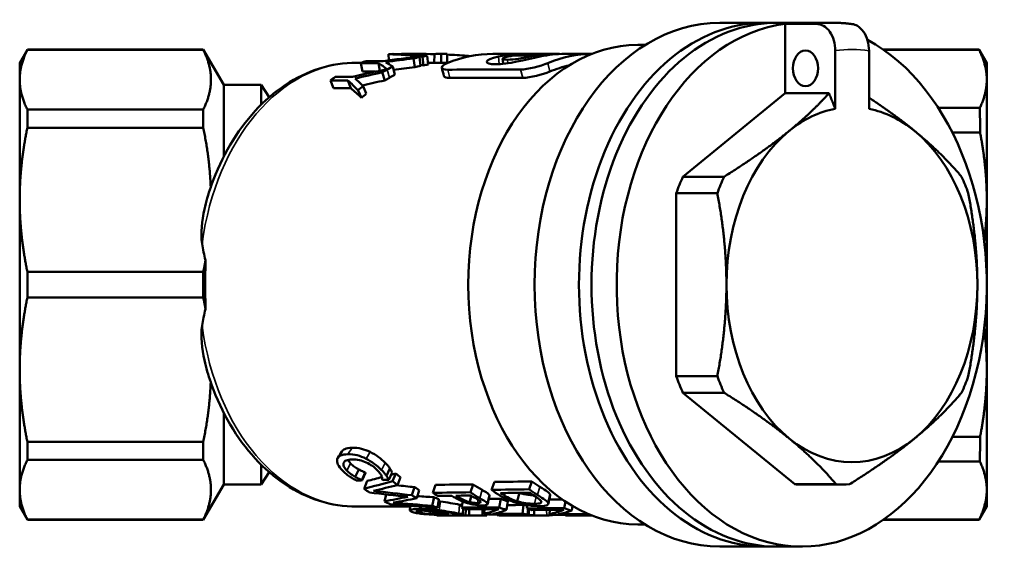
# Model space of a CAD drawing. Header units: millimetres. Extents: x 40 to 180, y 90 to 236.
# Tile 1 of 9: x 40 to 95, y 105 to 135. Entities that reach past the tile are written whole.
import ezdxf

# ---------------------------------------------------------------- set-up
doc = ezdxf.new("R2010")
doc.units = ezdxf.units.MM
doc.layers.add('Видимые тонкие (ГОСТ)', color=7, linetype='Continuous', lineweight=35)
doc.layers.add('Видимый контур (ГОСТ)', color=7, linetype='Continuous', lineweight=50)

msp = doc.modelspace()

# ---------------------------------------------------------------- linework, layer by layer
at = {"layer": 'Видимые тонкие (ГОСТ)'}
for p, q in [((66.831, 132.684), (66.784, 133.117)), ((67.323, 132.735), (67.291, 132.934)), ((68.57, 132.986), (68.556, 133.113)), ((69.676, 132.269), (69.578, 132.749)), ((60.649, 131.923), (60.522, 132.389)), ((64.056, 131.908), (63.928, 132.374)), ((68.152, 131.914), (68.024, 132.38)), ((58.544, 111.083), (58.304, 110.715)), ((59.558, 110.844), (59.326, 110.467)), ((58.099, 110.284), (58.063, 110.222)), ((58.456, 110.197), (58.246, 109.794)), ((60.409, 110.228), (60.199, 109.827)), ((69.124, 108.881), (68.978, 108.425)), ((64.619, 108.383), (64.584, 108.267)), ((65.863, 108.708), (65.729, 108.245)), ((66.271, 108.426), (66.157, 107.953)), ((67.163, 108.532), (67.12, 108.394)), ((68.911, 108.31), (68.821, 107.926)), ((69.687, 108.472), (69.57, 108)), ((62.349, 107.774), (62.325, 107.634)), ((63.527, 108.05), (63.451, 107.562)), ((64.601, 107.874), (64.554, 107.378)), ((65.645, 108.147), (65.601, 107.968)), ((62.338, 107.532), (62.326, 107.423)), ((63.228, 107.433), (63.221, 107.348)), ((63.529, 107.499), (63.521, 107.421)), ((63.843, 107.458), (63.834, 107.34)), ((68.076, 107.319), (68.076, 107.265)), ((69.502, 107.58), (69.505, 107.266))]:
    msp.add_line(p, q, dxfattribs=at)
for centre, major_axis, start_param, end_param in [((85.644, 120.264), (0, 14.75), 0, 0.090031), ((86.705, 120.264), (0, 13.25), 6.180016, 6.383441), ((58.776, 120.264), (0, 12.5), 0, 1.385589), ((58.776, 120.264), (0, -12.5), 4.897596, 6.283185)]:
    msp.add_ellipse(centre, major_axis=major_axis, ratio=0.707155, start_param=start_param, end_param=end_param, dxfattribs=at)
at = {"layer": 'Видимый контур (ГОСТ)'}
for p, q in [((81.755, 135.014), (79.257, 135.014)), ((82.462, 135.014), (85.644, 135.014)), ((82.939, 134.954), (84.706, 134.954)), ((82.939, 131.045), (82.939, 134.954)), ((75.054, 133.764), (74.634, 133.764)), ((39.806, 132.764), (40.239, 133.514)), ((40.239, 133.494), (40.239, 133.514)), ((50.152, 133.514), (40.239, 133.514)), ((50.152, 133.494), (40.239, 133.494)), ((50.152, 133.514), (50.152, 133.494)), ((51.306, 131.514), (50.152, 133.514)), ((60.604, 132.903), (60.591, 133.243)), ((61.317, 133.247), (61.317, 133.258)), ((62.038, 133.264), (61.599, 133.264)), ((63.166, 132.764), (63.183, 133.249)), ((63.84, 133.264), (63.411, 133.264)), ((63.567, 132.758), (63.556, 133.258)), ((63.889, 132.764), (63.891, 133.264)), ((69.167, 133.264), (66.476, 133.264)), ((67.706, 133.166), (67.703, 133.248)), ((69.949, 133.264), (69.681, 133.264)), ((72.06, 133.264), (70.524, 133.264)), ((85.767, 130.176), (85.767, 133.448)), ((87.67, 133.444), (87.67, 130.171)), ((88.459, 133.514), (93.873, 133.514)), ((88.501, 133.485), (93.878, 133.485)), ((94.306, 132.764), (93.874, 133.513)), ((39.806, 132.764), (39.806, 131.813)), ((59.071, 132.764), (58.776, 132.764)), ((59.128, 132.267), (59.029, 132.747)), ((60.108, 132.318), (60.02, 132.747)), ((62.072, 132.512), (62.001, 133.002)), ((62.397, 132.597), (62.339, 133.09)), ((62.563, 132.612), (62.508, 133.106)), ((62.819, 132.663), (62.774, 133.159)), ((63.411, 132.764), (62.81, 132.764)), ((63.958, 132.764), (63.84, 132.764)), ((65.005, 133.096), (65.011, 133.158)), ((94.306, 131.813), (94.306, 132.764)), ((60.376, 131.766), (60.238, 132.227)), ((60.946, 132.077), (60.831, 132.549)), ((39.806, 131.813), (39.806, 125.048)), ((51.306, 131.514), (51.306, 127.478)), ((53.419, 131.514), (51.306, 131.514)), ((53.419, 131.514), (53.419, 130.406)), ((53.867, 130.82), (53.419, 131.514)), ((57.482, 131.328), (57.317, 131.771)), ((58.472, 131.328), (58.308, 131.77)), ((94.306, 125.048), (94.306, 131.813)), ((59.066, 130.788), (58.875, 131.209)), ((59.335, 131.023), (59.155, 131.453)), ((77.184, 126.347), (82.939, 131.045)), ((85.415, 131.045), (82.939, 131.045)), ((40.239, 129.108), (40.239, 130.131)), ((50.152, 130.131), (40.239, 130.131)), ((50.152, 130.131), (50.152, 129.108)), ((91.567, 130.229), (93.921, 130.229)), ((50.152, 129.108), (40.239, 129.108)), ((92.366, 128.833), (93.928, 128.833)), ((77.184, 126.347), (79.502, 126.347)), ((76.805, 115.11), (76.805, 125.418)), ((76.805, 125.418), (79.123, 125.418)), ((39.806, 125.048), (39.806, 115.481)), ((94.306, 120.45), (94.306, 125.048)), ((40.239, 119.541), (40.239, 120.988)), ((50.152, 120.988), (40.239, 120.988)), ((50.152, 120.988), (50.152, 119.541)), ((94.306, 115.481), (94.306, 120.078)), ((50.152, 119.541), (40.239, 119.541)), ((39.806, 115.481), (39.806, 108.716)), ((94.306, 108.716), (94.306, 115.481)), ((76.805, 115.11), (79.123, 115.11)), ((83.497, 109.027), (77.184, 114.181)), ((77.184, 114.181), (79.502, 114.181)), ((51.306, 113.05), (51.306, 109.014)), ((92.366, 111.695), (93.928, 111.695)), ((40.239, 110.397), (40.239, 111.42)), ((50.152, 111.42), (40.239, 111.42)), ((50.152, 111.42), (50.152, 110.397)), ((50.152, 110.397), (40.239, 110.397)), ((53.419, 110.122), (53.419, 109.014)), ((60.671, 109.917), (60.473, 109.503)), ((91.567, 110.3), (93.921, 110.3)), ((53.867, 109.708), (53.419, 109.014)), ((58.911, 109.86), (58.715, 109.444)), ((59.277, 109.687), (59.089, 109.263)), ((59.295, 109.671), (59.108, 109.247)), ((60.793, 109.693), (60.604, 109.27)), ((61.009, 109.63), (60.823, 109.205)), ((61.269, 109.417), (61.093, 108.983)), ((51.306, 109.014), (50.152, 107.014)), ((53.419, 109.014), (51.306, 109.014)), ((59.379, 109.214), (59.214, 108.772)), ((62.054, 108.863), (61.909, 108.407)), ((63.242, 108.995), (63.089, 108.544)), ((65.359, 109.021), (65.204, 108.571)), ((66.556, 109.157), (66.394, 108.713)), ((68.673, 109.185), (68.509, 108.742)), ((83.497, 109.027), (85.815, 109.027)), ((83.877, 109.014), (86.195, 109.014)), ((39.806, 108.716), (39.806, 107.764)), ((60.461, 108.454), (60.359, 108.064)), ((62.328, 108.7), (62.193, 108.238)), ((63.159, 108.292), (63.057, 107.813)), ((65.255, 108.379), (65.166, 108.024)), ((66.919, 108.208), (66.825, 107.726)), ((67.968, 108.535), (67.846, 108.066)), ((94.306, 107.764), (94.306, 108.716)), ((39.806, 107.764), (40.239, 107.014)), ((61.822, 107.764), (58.776, 107.764)), ((63.435, 108.184), (63.344, 107.701)), ((64.779, 108.053), (64.713, 107.71)), ((64.807, 107.675), (64.782, 107.335)), ((67.322, 108.069), (67.244, 107.581)), ((68.193, 107.859), (68.15, 107.363)), ((68.416, 107.85), (68.383, 107.666)), ((70.564, 108.053), (70.495, 107.681)), ((70.954, 107.807), (70.915, 107.544)), ((94.306, 107.764), (93.874, 107.015)), ((63.308, 107.309), (63.307, 107.27)), ((63.523, 107.306), (63.523, 107.27)), ((63.816, 107.264), (63.596, 107.264)), ((63.936, 107.443), (63.937, 107.265)), ((64.946, 107.627), (64.937, 107.272)), ((65.139, 107.614), (65.13, 107.272)), ((65.512, 107.264), (65.261, 107.264)), ((65.893, 107.62), (65.896, 107.266)), ((66.005, 107.62), (65.982, 107.365)), ((66.131, 107.34), (66.133, 107.275)), ((66.719, 107.316), (66.718, 107.278)), ((67.018, 107.316), (67.017, 107.278)), ((67.395, 107.264), (67.145, 107.264)), ((67.859, 107.264), (67.526, 107.264)), ((68.453, 107.642), (68.431, 107.32)), ((68.504, 107.624), (68.493, 107.277)), ((68.804, 107.575), (68.794, 107.277)), ((69.335, 107.264), (69.082, 107.264)), ((69.674, 107.581), (69.655, 107.344)), ((70.571, 107.302), (70.571, 107.265)), ((70.914, 107.264), (70.694, 107.264)), ((70.787, 107.302), (70.787, 107.265)), ((71.2, 107.303), (71.201, 107.27)), ((71.825, 107.362), (71.823, 107.342)), ((40.239, 107.014), (40.239, 107.034)), ((50.152, 107.034), (40.239, 107.034)), ((50.152, 107.014), (40.239, 107.014)), ((50.152, 107.034), (50.152, 107.014)), ((75.054, 106.764), (74.634, 106.764)), ((88.459, 107.014), (93.873, 107.014)), ((88.501, 107.043), (93.878, 107.043)), ((81.755, 105.514), (79.257, 105.514)), ((82.462, 105.514), (83.877, 105.514))]:
    msp.add_line(p, q, dxfattribs=at)
for centre, major_axis, ratio, start_param, end_param in [((79.257, 120.264), (0, -14.75), 0.707155, 3.141593, 6.283185), ((81.755, 120.264), (0, -14.75), 0.707155, 3.107692, 6.317085), ((82.462, 120.264), (0, 14.75), 0.707155, 0, 3.141593), ((83.877, 120.264), (0, 14.75), 0.707155, 0.090031, 5.920301), ((74.634, 120.264), (0, -13.5), 0.707155, 3.141593, 6.283185), ((86.705, 120.264), (0, 10), 0.707155, 0.133008, 0.523599), ((86.705, 120.264), (0, 10), 0.707155, 5.759587, 6.146301), ((86.705, 120.264), (0, -10), 0.707155, 3.665191, 4.712389), ((86.705, 120.264), (0, 10), 0.707155, 4.712389, 5.759587), ((83.877, 120.264), (0, 11.25), 0.707155, 0.999481, 1.094914), ((86.195, 120.264), (0, 11.25), 0.707155, 0.999481, 1.094914), ((86.195, 120.264), (0, -11.25), 0.707155, 2.046679, 2.142112), ((68.415, 120.264), (-18.078, 5.746), 0.614059, 0.292467, 0.367496), ((86.705, 120.264), (0, -10), 0.707155, 4.712389, 5.759587), ((86.705, 120.264), (0, 10), 0.707155, 3.665191, 4.712389), ((68.415, 120.264), (-18.078, -5.746), 0.614059, 5.915689, 5.990718), ((83.877, 120.264), (0, 11.25), 0.707155, 2.046679, 2.142112), ((86.195, 120.264), (0, 11.25), 0.707155, 2.046679, 2.142112), ((86.195, 120.264), (0, -11.25), 0.707155, 0.999481, 1.094914), ((86.705, 120.264), (0, -10), 0.707155, 5.759587, 6.806784), ((83.877, 120.264), (0, -11.25), 0.707155, 6.235469, 6.283185), ((86.195, 120.264), (0, -11.25), 0.707155, 6.235469, 6.330902)]:
    msp.add_ellipse(centre, major_axis=major_axis, ratio=ratio, start_param=start_param, end_param=end_param, dxfattribs=at)
msp.add_ellipse((84.089, 132.451), major_axis=(0, 1), ratio=0.707058, dxfattribs=at)
for points, knots in [([(84.706, 134.954), (84.837, 134.954), (84.991, 134.911), (85.233, 134.769), (85.363, 134.645), (85.548, 134.383), (85.636, 134.197), (85.736, 133.853), (85.767, 133.634), (85.767, 133.448)], [0.8908434, 0.8908434, 0.8908434, 0.8908434, 0.9463025, 0.9463025, 1.001877, 1.001877, 1.0576079, 1.0576079, 1.1134993, 1.1134993, 1.1134993, 1.1134993]), ([(85.644, 135.014), (85.715, 135.014), (85.786, 135.013), (85.928, 135.009), (85.999, 135.007), (86.141, 134.999), (86.212, 134.995), (86.354, 134.983), (86.424, 134.977), (86.566, 134.962), (86.636, 134.954), (86.707, 134.944)], [0, 0, 0, 0, 0.01853727, 0.01853727, 0.03707453, 0.03707453, 0.0556118, 0.0556118, 0.07414906, 0.07414906, 0.09268633, 0.09268633, 0.09268633, 0.09268633]), ([(87.67, 133.444), (87.67, 133.63), (87.639, 133.849), (87.539, 134.193), (87.451, 134.379), (87.266, 134.642), (87.135, 134.765), (86.923, 134.89), (86.812, 134.928), (86.707, 134.944)], [0.6682916, 0.6682916, 0.6682916, 0.6682916, 0.724204, 0.724204, 0.7799464, 0.7799464, 0.8355232, 0.8355232, 0.8776227, 0.8776227, 0.8776227, 0.8776227]), ([(93.878, 133.485), (93.876, 133.502), (93.875, 133.511), (93.873, 133.514), (93.873, 133.514), (93.873, 133.514)], [5.90291013, 5.90291013, 5.90291013, 5.90291013, 5.97676374, 5.97676374, 5.98931106, 5.98931106, 5.98931106, 5.98931106]), ([(50.611, 125.884), (50.903, 126.684), (51.258, 127.442), (52.085, 128.841), (52.555, 129.483), (53.597, 130.617), (54.168, 131.111), (55.388, 131.918), (56.038, 132.232), (57.384, 132.655), (58.08, 132.764), (58.776, 132.764)], [2.047515, 2.047515, 2.047515, 2.047515, 2.266331, 2.266331, 2.485146, 2.485146, 2.703962, 2.703962, 2.922777, 2.922777, 3.141593, 3.141593, 3.141593, 3.141593]), ([(93.928, 128.833), (93.927, 129.09), (93.926, 129.336), (93.924, 129.795), (93.922, 130.015), (93.921, 130.229)], [4.8835252, 4.8835252, 4.8835252, 4.8835252, 4.9822232, 4.9822232, 5.0771008, 5.0771008, 5.0771008, 5.0771008]), ([(50.088, 122.566), (49.993, 123.188), (50.073, 123.855), (50.309, 124.94), (50.432, 125.359), (50.571, 125.76)], [0.5979227, 0.5979227, 0.5979227, 0.5979227, 0.8013582, 0.8013582, 0.9308289, 0.9308289, 0.9308289, 0.9308289]), ([(50.277, 118.89), (50.268, 119.351), (50.264, 119.812), (50.264, 120.716), (50.268, 121.177), (50.277, 121.639)], [4.913458, 4.913458, 4.913458, 4.913458, 5.0491619, 5.0491619, 5.1848659, 5.1848659, 5.1848659, 5.1848659]), ([(50.571, 114.769), (50.432, 115.169), (50.309, 115.589), (50.073, 116.673), (49.993, 117.34), (50.088, 117.962)], [1.0906545, 1.0906545, 1.0906545, 1.0906545, 1.2201252, 1.2201252, 1.4235606, 1.4235606, 1.4235606, 1.4235606]), ([(58.776, 107.764), (58.08, 107.764), (57.384, 107.873), (56.038, 108.296), (55.388, 108.61), (54.168, 109.418), (53.597, 109.911), (52.555, 111.045), (52.085, 111.687), (51.258, 113.086), (50.903, 113.845), (50.611, 114.644)], [0, 0, 0, 0, 0.218815, 0.218815, 0.437631, 0.437631, 0.656446, 0.656446, 0.875262, 0.875262, 1.094077, 1.094077, 1.094077, 1.094077]), ([(93.921, 110.3), (93.922, 110.513), (93.924, 110.733), (93.926, 111.192), (93.927, 111.438), (93.928, 111.695)], [2.9087419, 2.9087419, 2.9087419, 2.9087419, 3.0036195, 3.0036195, 3.1023175, 3.1023175, 3.1023175, 3.1023175]), ([(57.96, 110.873), (57.993, 110.926), (58.048, 110.971), (58.123, 111.006), (58.224, 111.053), (58.365, 111.079), (58.544, 111.083)], [0.261914, 0.261914, 0.261914, 0.261914, 1, 1, 1, 2, 2, 2, 2]), ([(58.544, 111.083), (58.722, 111.086), (58.894, 111.067), (59.061, 111.025), (59.228, 110.984), (59.393, 110.923), (59.558, 110.844)], [0, 0, 0, 0, 1, 1, 1, 2, 2, 2, 2]), ([(57.999, 109.793), (57.88, 109.915), (57.794, 110.031), (57.743, 110.141), (57.691, 110.251), (57.677, 110.349), (57.701, 110.434)], [0, 0, 0, 0, 1, 1, 1, 2, 2, 2, 2]), ([(57.701, 110.434), (57.723, 110.519), (57.785, 110.586), (57.885, 110.636), (57.985, 110.685), (58.125, 110.712), (58.304, 110.715)], [0, 0, 0, 0, 1, 1, 1, 2, 2, 2, 2]), ([(58.542, 110.423), (58.396, 110.42), (58.285, 110.4), (58.209, 110.365), (58.133, 110.329), (58.084, 110.281), (58.063, 110.222)], [0, 0, 0, 0, 1, 1, 1, 2, 2, 2, 2]), ([(58.304, 110.715), (58.482, 110.719), (58.655, 110.699), (58.823, 110.656), (58.991, 110.613), (59.158, 110.549), (59.326, 110.467)], [0, 0, 0, 0, 1, 1, 1, 2, 2, 2, 2]), ([(59.339, 110.253), (59.217, 110.308), (59.088, 110.351), (58.951, 110.381), (58.814, 110.411), (58.678, 110.425), (58.542, 110.423)], [0, 0, 0, 0, 1, 1, 1, 2, 2, 2, 2]), ([(59.326, 110.467), (59.49, 110.385), (59.645, 110.29), (59.792, 110.181), (59.939, 110.073), (60.074, 109.954), (60.199, 109.827)], [0, 0, 0, 0, 1, 1, 1, 2, 2, 2, 2]), ([(59.558, 110.844), (59.72, 110.765), (59.872, 110.673), (60.015, 110.569), (60.159, 110.465), (60.29, 110.351), (60.409, 110.228)], [0, 0, 0, 0, 1, 1, 1, 2, 2, 2, 2]), ([(58.063, 110.222), (58.043, 110.164), (58.049, 110.098), (58.081, 110.024), (58.113, 109.95), (58.168, 109.873), (58.246, 109.794)], [0, 0, 0, 0, 1, 1, 1, 2, 2, 2, 2]), ([(58.456, 110.197), (58.524, 110.127), (58.598, 110.065), (58.677, 110.008), (58.756, 109.951), (58.834, 109.902), (58.911, 109.86)], [0, 0, 0, 0, 1, 1, 1, 2, 2, 2, 2]), ([(59.957, 109.824), (59.878, 109.904), (59.786, 109.982), (59.68, 110.056), (59.574, 110.13), (59.461, 110.196), (59.339, 110.253)], [0, 0, 0, 0, 1, 1, 1, 2, 2, 2, 2]), ([(60.409, 110.228), (60.469, 110.167), (60.52, 110.111), (60.563, 110.059), (60.605, 110.007), (60.642, 109.96), (60.671, 109.917)], [0, 0, 0, 0, 1, 1, 1, 2, 2, 2, 2]), ([(60.671, 109.917), (60.696, 109.88), (60.718, 109.842), (60.738, 109.805), (60.758, 109.767), (60.776, 109.73), (60.793, 109.693)], [0, 0, 0, 0, 1, 1, 1, 2, 2, 2, 2]), ([(58.396, 109.469), (58.319, 109.52), (58.253, 109.568), (58.196, 109.613), (58.139, 109.658), (58.073, 109.718), (57.999, 109.793)], [0, 0, 0, 0, 1, 1, 1, 2, 2, 2, 2]), ([(58.246, 109.794), (58.317, 109.722), (58.393, 109.657), (58.475, 109.598), (58.556, 109.539), (58.636, 109.488), (58.715, 109.444)], [0, 0, 0, 0, 1, 1, 1, 2, 2, 2, 2]), ([(58.771, 109.242), (58.707, 109.279), (58.645, 109.314), (58.588, 109.347), (58.531, 109.38), (58.466, 109.421), (58.396, 109.469)], [0, 0, 0, 0, 1, 1, 1, 2, 2, 2, 2]), ([(58.715, 109.444), (58.791, 109.401), (58.862, 109.365), (58.928, 109.335), (58.993, 109.304), (59.047, 109.28), (59.089, 109.263)], [0, 0, 0, 0, 1, 1, 1, 2, 2, 2, 2]), ([(58.911, 109.86), (58.985, 109.819), (59.055, 109.784), (59.119, 109.755), (59.183, 109.726), (59.236, 109.703), (59.277, 109.687)], [0, 0, 0, 0, 1, 1, 1, 2, 2, 2, 2]), ([(60.204, 109.481), (60.186, 109.527), (60.158, 109.577), (60.12, 109.632), (60.083, 109.687), (60.028, 109.75), (59.957, 109.824)], [0, 0, 0, 0, 1, 1, 1, 2, 2, 2, 2]), ([(60.199, 109.827), (60.26, 109.763), (60.314, 109.705), (60.359, 109.651), (60.403, 109.597), (60.441, 109.548), (60.473, 109.503)], [0, 0, 0, 0, 1, 1, 1, 2, 2, 2, 2]), ([(60.244, 109.283), (60.244, 109.304), (60.242, 109.33), (60.239, 109.362), (60.235, 109.394), (60.224, 109.434), (60.204, 109.481)], [0, 0, 0, 0, 1, 1, 1, 2, 2, 2, 2]), ([(60.473, 109.503), (60.499, 109.464), (60.523, 109.425), (60.544, 109.386), (60.566, 109.347), (60.586, 109.308), (60.604, 109.27)], [0, 0, 0, 0, 1, 1, 1, 2, 2, 2, 2]), ([(69.124, 108.881), (69.312, 108.762), (69.448, 108.678), (69.528, 108.618), (69.608, 108.559), (69.661, 108.511), (69.687, 108.472)], [0, 0, 0, 0, 1, 1, 1, 2, 2, 2, 2]), ([(65.251, 107.912), (65.104, 107.945), (64.962, 107.986), (64.824, 108.036), (64.687, 108.086), (64.542, 108.152), (64.391, 108.237)], [0, 0, 0, 0, 1, 1, 1, 2, 2, 2, 2]), ([(65.166, 108.024), (65.071, 108.047), (64.979, 108.076), (64.89, 108.113), (64.801, 108.15), (64.698, 108.201), (64.584, 108.267)], [-2, -2, -2, -2, -1, -1, -1, 0, 0, 0, 0]), ([(65.468, 108.252), (65.556, 108.202), (65.624, 108.161), (65.672, 108.129), (65.72, 108.097), (65.752, 108.07), (65.768, 108.047)], [-2, -2, -2, -2, -1, -1, -1, 0, 0, 0, 0]), ([(65.729, 108.245), (65.854, 108.174), (65.952, 108.116), (66.021, 108.07), (66.089, 108.024), (66.135, 107.985), (66.157, 107.953)], [0, 0, 0, 0, 1, 1, 1, 2, 2, 2, 2]), ([(65.863, 108.708), (65.984, 108.639), (66.078, 108.583), (66.143, 108.539), (66.208, 108.495), (66.251, 108.458), (66.271, 108.426)], [0, 0, 0, 0, 1, 1, 1, 2, 2, 2, 2]), ([(67.79, 107.985), (67.613, 108.037), (67.458, 108.093), (67.324, 108.153), (67.19, 108.212), (67.037, 108.292), (66.868, 108.397)], [0, 0, 0, 0, 1, 1, 1, 2, 2, 2, 2]), ([(67.846, 108.066), (67.714, 108.105), (67.591, 108.15), (67.477, 108.203), (67.362, 108.255), (67.243, 108.318), (67.12, 108.394)], [-2, -2, -2, -2, -1, -1, -1, 0, 0, 0, 0]), ([(67.968, 108.535), (68.13, 108.487), (68.291, 108.453), (68.449, 108.431), (68.552, 108.417), (68.658, 108.407), (68.765, 108.403)], [0, 0, 0, 0, 1, 1, 1, 1.6577, 1.6577, 1.6577, 1.6577]), ([(68.748, 108.414), (68.873, 108.336), (68.969, 108.274), (69.034, 108.226), (69.099, 108.177), (69.148, 108.133), (69.179, 108.093)], [-2, -2, -2, -2, -1, -1, -1, 0, 0, 0, 0]), ([(68.978, 108.425), (69.173, 108.302), (69.315, 108.214), (69.399, 108.153), (69.484, 108.091), (69.541, 108.041), (69.57, 108)], [0, 0, 0, 0, 1, 1, 1, 2, 2, 2, 2]), ([(63.527, 108.05), (63.712, 108.027), (63.896, 107.999), (64.08, 107.968), (64.263, 107.937), (64.437, 107.904), (64.601, 107.874)], [0, 0, 0, 0, 1, 1, 1, 2, 2, 2, 2]), ([(64.601, 107.874), (64.649, 107.865), (64.692, 107.857), (64.73, 107.85), (64.733, 107.849), (64.736, 107.849), (64.74, 107.848)], [0, 0, 0, 0, 1, 1, 1, 1.087229, 1.087229, 1.087229, 1.087229]), ([(65.601, 107.968), (65.534, 107.967), (65.466, 107.971), (65.397, 107.98), (65.328, 107.988), (65.251, 108.003), (65.166, 108.024)], [-2, -2, -2, -2, -1, -1, -1, 0, 0, 0, 0]), ([(65.911, 107.832), (65.82, 107.831), (65.716, 107.838), (65.6, 107.852), (65.485, 107.865), (65.368, 107.885), (65.251, 107.912)], [0, 0, 0, 0, 1, 1, 1, 2, 2, 2, 2]), ([(65.768, 108.047), (65.786, 108.02), (65.781, 108.001), (65.753, 107.988), (65.725, 107.975), (65.674, 107.968), (65.601, 107.968)], [-2, -2, -2, -2, -1, -1, -1, 0, 0, 0, 0]), ([(66.157, 107.953), (66.184, 107.914), (66.179, 107.885), (66.143, 107.865), (66.106, 107.844), (66.029, 107.833), (65.911, 107.832)], [0, 0, 0, 0, 1, 1, 1, 2, 2, 2, 2]), ([(69.12, 107.795), (68.927, 107.793), (68.712, 107.808), (68.476, 107.841), (68.24, 107.875), (68.011, 107.921), (67.79, 107.985)], [0, 0, 0, 0, 1, 1, 1, 2, 2, 2, 2]), ([(68.821, 107.926), (68.657, 107.925), (68.494, 107.935), (68.335, 107.958), (68.175, 107.98), (68.012, 108.015), (67.846, 108.066)], [-2, -2, -2, -2, -1, -1, -1, 0, 0, 0, 0]), ([(69.179, 108.093), (69.222, 108.036), (69.214, 107.996), (69.154, 107.969), (69.094, 107.942), (68.983, 107.928), (68.821, 107.926)], [-2, -2, -2, -2, -1, -1, -1, 0, 0, 0, 0]), ([(69.57, 108), (69.618, 107.932), (69.607, 107.883), (69.535, 107.848), (69.464, 107.814), (69.325, 107.797), (69.12, 107.795)], [0, 0, 0, 0, 1, 1, 1, 2, 2, 2, 2]), ([(61.79, 107.551), (61.789, 107.574), (61.831, 107.594), (61.917, 107.609), (62.002, 107.624), (62.138, 107.632), (62.325, 107.634)], [0, 0, 0, 0, 1, 1, 1, 2, 2, 2, 2]), ([(62.093, 107.422), (61.992, 107.444), (61.916, 107.467), (61.865, 107.489), (61.814, 107.511), (61.789, 107.532), (61.79, 107.551)], [0, 0, 0, 0, 1, 1, 1, 2, 2, 2, 2]), ([(62.798, 107.332), (62.666, 107.341), (62.54, 107.353), (62.422, 107.368), (62.304, 107.382), (62.195, 107.4), (62.093, 107.422)], [0, 0, 0, 0, 1, 1, 1, 2, 2, 2, 2]), ([(62.326, 107.423), (62.274, 107.434), (62.233, 107.446), (62.205, 107.457), (62.176, 107.468), (62.163, 107.48), (62.165, 107.491)], [-2, -2, -2, -2, -1, -1, -1, 0, 0, 0, 0]), ([(62.165, 107.491), (62.166, 107.504), (62.196, 107.514), (62.255, 107.524), (62.314, 107.533), (62.417, 107.538), (62.563, 107.539)], [-2, -2, -2, -2, -1, -1, -1, 0, 0, 0, 0]), ([(62.325, 107.634), (62.509, 107.635), (62.694, 107.629), (62.881, 107.617), (63.069, 107.605), (63.259, 107.586), (63.451, 107.562)], [0, 0, 0, 0, 1, 1, 1, 2, 2, 2, 2]), ([(63.221, 107.348), (63.059, 107.347), (62.9, 107.353), (62.744, 107.365), (62.587, 107.378), (62.448, 107.396), (62.326, 107.423)], [-2, -2, -2, -2, -1, -1, -1, 0, 0, 0, 0]), ([(62.563, 107.539), (62.593, 107.539), (62.618, 107.539), (62.639, 107.538), (62.659, 107.538), (62.68, 107.538), (62.702, 107.538)], [-2, -2, -2, -2, -1, -1, -1, 0, 0, 0, 0]), ([(62.702, 107.538), (62.804, 107.519), (62.898, 107.502), (62.984, 107.485), (63.07, 107.468), (63.148, 107.451), (63.219, 107.435)], [-2, -2, -2, -2, -1, -1, -1, 0, 0, 0, 0]), ([(63.542, 107.306), (63.434, 107.306), (63.315, 107.308), (63.184, 107.312), (63.054, 107.316), (62.925, 107.323), (62.798, 107.332)], [0, 0, 0, 0, 1, 1, 1, 2, 2, 2, 2]), ([(62.906, 107.539), (63.024, 107.519), (63.133, 107.499), (63.234, 107.48), (63.335, 107.461), (63.431, 107.441), (63.521, 107.421)], [0, 0, 0, 0, 1, 1, 1, 2, 2, 2, 2]), ([(64.269, 107.385), (64.081, 107.421), (63.87, 107.457), (63.637, 107.486), (63.404, 107.515), (63.16, 107.534), (62.906, 107.539)], [0, 0, 0, 0, 1, 1, 1, 2, 2, 2, 2]), ([(63.219, 107.435), (63.271, 107.423), (63.317, 107.412), (63.358, 107.402), (63.398, 107.392), (63.424, 107.383), (63.434, 107.375)], [-2, -2, -2, -2, -1, -1, -1, 0, 0, 0, 0]), ([(63.434, 107.375), (63.447, 107.365), (63.437, 107.359), (63.402, 107.354), (63.368, 107.35), (63.308, 107.348), (63.221, 107.348)], [-2, -2, -2, -2, -1, -1, -1, 0, 0, 0, 0]), ([(63.451, 107.562), (63.64, 107.538), (63.828, 107.508), (64.016, 107.476), (64.205, 107.443), (64.384, 107.41), (64.554, 107.378)], [0, 0, 0, 0, 1, 1, 1, 2, 2, 2, 2]), ([(63.521, 107.421), (63.609, 107.402), (63.677, 107.387), (63.727, 107.375), (63.776, 107.363), (63.812, 107.351), (63.834, 107.34)], [0, 0, 0, 0, 1, 1, 1, 2, 2, 2, 2]), ([(63.834, 107.34), (63.86, 107.327), (63.848, 107.319), (63.798, 107.314), (63.748, 107.309), (63.663, 107.306), (63.542, 107.306)], [0, 0, 0, 0, 1, 1, 1, 2, 2, 2, 2]), ([(64.497, 107.336), (64.483, 107.341), (64.456, 107.347), (64.416, 107.355), (64.377, 107.364), (64.328, 107.374), (64.269, 107.385)], [0, 0, 0, 0, 1, 1, 1, 2, 2, 2, 2]), ([(64.554, 107.378), (64.604, 107.369), (64.649, 107.361), (64.688, 107.353), (64.728, 107.346), (64.759, 107.34), (64.782, 107.335)], [0, 0, 0, 0, 1, 1, 1, 2, 2, 2, 2]), ([(65.13, 107.272), (65.287, 107.264), (65.423, 107.264), (65.538, 107.264), (65.653, 107.264), (65.773, 107.265), (65.896, 107.266)], [0, 0, 0, 0, 1, 1, 1, 2, 2, 2, 2]), ([(67.017, 107.278), (67.206, 107.272), (67.386, 107.268), (67.558, 107.266), (67.729, 107.264), (67.902, 107.264), (68.076, 107.265)], [0, 0, 0, 0, 1, 1, 1, 2, 2, 2, 2]), ([(68.848, 107.266), (68.789, 107.268), (68.728, 107.269), (68.665, 107.271), (68.602, 107.273), (68.55, 107.274), (68.51, 107.276)], [0, 0, 0, 0, 1, 1, 1, 2, 2, 2, 2]), ([(68.794, 107.277), (68.886, 107.273), (69.002, 107.269), (69.142, 107.266), (69.283, 107.263), (69.404, 107.264), (69.505, 107.266)], [0, 0, 0, 0, 1, 1, 1, 2, 2, 2, 2]), ([(69.082, 107.264), (69.073, 107.264), (69.064, 107.264), (69.055, 107.264), (68.987, 107.264), (68.918, 107.265), (68.848, 107.266)], [0.86897, 0.86897, 0.86897, 0.86897, 1, 1, 1, 2, 2, 2, 2]), ([(69.505, 107.266), (69.719, 107.271), (69.833, 107.285), (69.849, 107.297), (69.85, 107.298), (69.851, 107.299), (69.851, 107.3)], [0, 0, 0, 0, 1, 1, 1, 1.083847, 1.083847, 1.083847, 1.083847]), ([(93.873, 107.014), (93.873, 107.014), (93.873, 107.014), (93.875, 107.017), (93.876, 107.026), (93.878, 107.043)], [1.99653165, 1.99653165, 1.99653165, 1.99653165, 2.00907898, 2.00907898, 2.08293258, 2.08293258, 2.08293258, 2.08293258])]:
    msp.add_open_spline(points, degree=3, knots=knots, dxfattribs=at)
for points, weights in [([(40.239, 133.494), (39.806, 132.629), (39.806, 131.813)], [1.02942770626, 1.02971381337, 1]), ([(50.152, 130.131), (50.993, 131.813), (50.152, 133.494)], [1.16783077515, 1.23790062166, 1.16783077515]), ([(94.306, 131.813), (94.306, 132.625), (93.878, 133.485)], [1, 1.02811701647, 1.02654298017]), ([(39.806, 131.813), (39.806, 130.996), (40.239, 130.131)], [1, 1.02971381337, 1.02942770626]), ([(93.921, 130.229), (94.306, 131.041), (94.306, 131.813)], [1.02662637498, 1.02666323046, 1]), ([(83.169, 128.924), (84.414, 129.941), (85.415, 131.045)], [1, 1.02658172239, 1.01029583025]), ([(85.767, 130.176), (85.598, 130.593), (85.415, 131.045)], [1, 1.00123836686, 1.00073626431]), ([(87.67, 130.797), (89.131, 129.83), (90.241, 128.924)], [1.01340103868, 1.02361046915, 1]), ([(40.239, 129.108), (39.806, 127.019), (39.806, 125.048)], [1.02942770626, 1.02971381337, 1]), ([(50.525, 126.531), (50.425, 127.787), (50.152, 129.108)], [1.19794491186, 1.18973560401, 1.16783077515]), ([(79.502, 126.347), (81.684, 127.712), (83.169, 128.924)], [1.00212107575, 1.03186900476, 1]), ([(90.241, 128.924), (91.726, 127.712), (92.887, 126.347)], [1, 1.03186900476, 1.00212107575]), ([(94.306, 125.048), (94.306, 126.892), (93.928, 128.833)], [1, 1.02640007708, 1.02662450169]), ([(50.525, 126.531), (50.556, 126.144), (50.571, 125.76)], [1.22450850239, 1.22711681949, 1.22837256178]), ([(79.633, 120.264), (79.633, 122.689), (79.123, 125.418)], [1, 1.03186900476, 1.00212107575]), ([(93.266, 125.418), (93.776, 122.689), (93.776, 120.264)], [1.00212107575, 1.03186900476, 1]), ([(39.806, 125.048), (39.806, 123.077), (40.239, 120.988)], [1, 1.02971381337, 1.02942770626]), ([(94.161, 122.721), (94.306, 123.896), (94.306, 125.048)], [1.02263722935, 1.01632021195, 1]), ([(50.152, 120.988), (50.22, 121.316), (50.277, 121.639)], [1.16783077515, 1.17319843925, 1.17774372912]), ([(79.123, 115.11), (79.633, 117.839), (79.633, 120.264)], [1.00212107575, 1.03186900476, 1]), ([(93.776, 120.264), (93.776, 117.839), (93.266, 115.11)], [1, 1.03186900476, 1.00212107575]), ([(40.239, 119.541), (39.806, 117.451), (39.806, 115.481)], [1.02942770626, 1.02971381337, 1]), ([(50.277, 118.89), (50.22, 119.212), (50.152, 119.541)], [1.17774372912, 1.17319843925, 1.16783077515]), ([(94.306, 115.481), (94.306, 116.632), (94.161, 117.807)], [1, 1.01632021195, 1.02263722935]), ([(39.806, 115.481), (39.806, 113.51), (40.239, 111.42)], [1, 1.02971381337, 1.02942770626]), ([(93.928, 111.695), (94.306, 113.636), (94.306, 115.481)], [1.02662450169, 1.02640007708, 1]), ([(50.571, 114.769), (50.556, 114.384), (50.525, 113.997)], [1.22837256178, 1.22711681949, 1.22450850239]), ([(50.152, 111.42), (50.425, 112.741), (50.525, 113.997)], [1.16783077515, 1.18973560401, 1.19794491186]), ([(83.169, 111.604), (81.684, 112.817), (79.502, 114.181)], [1, 1.03186900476, 1.00212107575]), ([(92.887, 114.181), (91.726, 112.817), (90.241, 111.604)], [1.00212107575, 1.03186900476, 1]), ([(85.815, 109.027), (84.654, 110.391), (83.169, 111.604)], [1.00212107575, 1.03186900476, 1]), ([(90.241, 111.604), (88.755, 110.391), (86.574, 109.027)], [1, 1.03186900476, 1.00212107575]), ([(40.239, 110.397), (39.806, 109.532), (39.806, 108.716)], [1.02942770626, 1.02971381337, 1]), ([(50.152, 107.034), (50.993, 108.716), (50.152, 110.397)], [1.16783077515, 1.23790062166, 1.16783077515]), ([(94.306, 108.716), (94.306, 109.487), (93.921, 110.3)], [1, 1.02666323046, 1.02662637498]), ([(39.806, 108.716), (39.806, 107.899), (40.239, 107.034)], [1, 1.02971381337, 1.02942770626]), ([(93.878, 107.043), (94.306, 107.903), (94.306, 108.716)], [1.02654298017, 1.02811701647, 1])]:
    msp.add_rational_spline(points, weights, degree=2, dxfattribs=at)
for points in [[(60.591, 133.243), (60.679, 133.25), (60.767, 133.256), (60.855, 133.259)], [(62.508, 133.106), (61.867, 133.173), (61.229, 133.219), (60.591, 133.243)], [(60.855, 133.259), (61.494, 133.247), (62.133, 133.214), (62.774, 133.159)], [(63.183, 133.249), (62.561, 133.265), (61.939, 133.269), (61.317, 133.258)], [(61.317, 133.258), (61.411, 133.262), (61.505, 133.264), (61.599, 133.264)], [(63.556, 133.258), (63.432, 133.269), (63.307, 133.265), (63.183, 133.249)], [(63.891, 133.264), (63.779, 133.265), (63.668, 133.263), (63.556, 133.258)], [(65.011, 133.158), (64.638, 133.185), (64.264, 133.206), (63.891, 133.222)], [(63.905, 132.743), (64.739, 133.088), (65.607, 133.262), (66.476, 133.263)], [(66.784, 133.117), (67.089, 133.183), (67.396, 133.226), (67.703, 133.248)], [(67.703, 133.248), (68.212, 133.248), (68.721, 133.248), (69.229, 133.248)], [(68.556, 133.113), (69.111, 133.234), (69.675, 133.282), (70.236, 133.258)], [(69.229, 133.248), (69.005, 133.233), (68.781, 133.205), (68.558, 133.166)], [(70.524, 133.264), (70.061, 133.264), (69.599, 133.214), (69.142, 133.116)], [(69.15, 133.264), (69.201, 133.264), (69.253, 133.264), (69.304, 133.263)], [(69.439, 133.26), (69.342, 133.262), (69.246, 133.264), (69.15, 133.264)], [(69.681, 133.264), (69.6, 133.264), (69.519, 133.263), (69.439, 133.26)], [(72.059, 133.262), (71.22, 133.252), (70.383, 133.081), (69.578, 132.749)], [(59.029, 132.747), (59.129, 132.788), (59.228, 132.826), (59.329, 132.862)], [(60.02, 132.747), (59.69, 132.747), (59.36, 132.747), (59.029, 132.747)], [(59.329, 132.862), (59.649, 132.862), (59.969, 132.862), (60.288, 132.862)], [(60.509, 132.399), (60.343, 132.529), (60.18, 132.645), (60.02, 132.747)], [(60.288, 132.862), (60.97, 132.953), (61.654, 133.03), (62.339, 133.09)], [(62.001, 133.002), (61.476, 132.945), (60.952, 132.88), (60.431, 132.805)], [(60.431, 132.805), (60.562, 132.729), (60.695, 132.644), (60.831, 132.549)], [(62.339, 133.09), (62.226, 133.064), (62.113, 133.034), (62.001, 133.002)], [(62.563, 132.612), (62.507, 132.617), (62.45, 132.623), (62.393, 132.628)], [(62.774, 133.159), (62.685, 133.143), (62.597, 133.125), (62.508, 133.106)], [(62.819, 132.663), (62.733, 132.648), (62.648, 132.631), (62.563, 132.612)], [(63.567, 132.758), (63.515, 132.762), (63.463, 132.764), (63.411, 132.764)], [(63.928, 132.374), (63.493, 132.374), (63.477, 132.565), (63.905, 132.743)], [(63.84, 132.764), (63.749, 132.764), (63.658, 132.762), (63.567, 132.758)], [(65.16, 133.13), (65.111, 133.14), (65.061, 133.149), (65.011, 133.158)], [(66.628, 132.678), (65.944, 132.678), (65.919, 132.931), (66.784, 133.117)], [(69.142, 133.116), (68.283, 132.93), (67.319, 132.679), (66.628, 132.678)], [(67.343, 133.112), (66.945, 133.025), (66.902, 132.933), (67.291, 132.934)], [(67.063, 132.703), (67.049, 132.795), (67.035, 132.888), (67.021, 132.981)], [(67.291, 132.934), (67.671, 132.934), (68.157, 133.026), (68.556, 133.113)], [(67.615, 133.166), (67.524, 133.15), (67.433, 133.132), (67.343, 133.112)], [(68.558, 133.166), (68.244, 133.166), (67.929, 133.166), (67.615, 133.166)], [(69.578, 132.749), (69.149, 132.573), (68.459, 132.381), (68.024, 132.38)], [(58.554, 131.968), (59.201, 132.125), (59.853, 132.269), (60.509, 132.399)], [(60.238, 132.227), (59.725, 132.116), (59.215, 131.997), (58.707, 131.869)], [(59.864, 132.267), (59.619, 132.267), (59.373, 132.267), (59.128, 132.267)], [(60.522, 132.389), (60.426, 132.337), (60.332, 132.283), (60.238, 132.227)], [(60.831, 132.549), (60.727, 132.499), (60.624, 132.445), (60.522, 132.389)], [(60.946, 132.077), (60.847, 132.028), (60.748, 131.977), (60.649, 131.923)], [(62.072, 132.512), (61.672, 132.47), (61.273, 132.423), (60.874, 132.37)], [(62.397, 132.597), (62.288, 132.571), (62.18, 132.543), (62.072, 132.512)], [(63.714, 132.015), (63.674, 132.17), (63.634, 132.325), (63.594, 132.48)], [(68.024, 132.38), (66.659, 132.378), (65.293, 132.376), (63.928, 132.374)], [(69.676, 132.269), (69.264, 132.099), (68.587, 131.915), (68.152, 131.914)], [(70.783, 132.616), (70.409, 132.534), (70.039, 132.418), (69.676, 132.269)], [(57.317, 131.771), (57.409, 131.839), (57.501, 131.905), (57.594, 131.968)], [(58.308, 131.77), (57.978, 131.771), (57.647, 131.771), (57.317, 131.771)], [(57.594, 131.968), (57.914, 131.968), (58.234, 131.968), (58.554, 131.968)], [(58.875, 131.209), (58.68, 131.41), (58.491, 131.597), (58.308, 131.77)], [(58.707, 131.869), (58.853, 131.739), (59.002, 131.6), (59.155, 131.453)], [(60.376, 131.766), (59.956, 131.678), (59.538, 131.584), (59.122, 131.485)], [(60.649, 131.923), (60.558, 131.873), (60.467, 131.821), (60.376, 131.766)], [(64.056, 131.908), (63.846, 131.908), (63.73, 131.951), (63.714, 132.015)], [(68.152, 131.914), (66.787, 131.912), (65.422, 131.91), (64.056, 131.908)], [(58.472, 131.328), (58.142, 131.328), (57.812, 131.328), (57.482, 131.328)], [(59.066, 130.788), (58.862, 130.981), (58.665, 131.161), (58.472, 131.328)], [(59.155, 131.453), (59.061, 131.374), (58.967, 131.293), (58.875, 131.209)], [(59.335, 131.023), (59.244, 130.947), (59.155, 130.869), (59.066, 130.788)], [(50.571, 125.76), (50.584, 125.805), (50.597, 125.846), (50.611, 125.884)], [(50.611, 114.644), (50.597, 114.682), (50.584, 114.723), (50.571, 114.769)], [(57.732, 110.507), (57.808, 110.629), (57.884, 110.751), (57.96, 110.873)], [(58.308, 110.398), (58.339, 110.333), (58.388, 110.266), (58.456, 110.197)], [(59.277, 109.687), (59.283, 109.681), (59.289, 109.676), (59.295, 109.671)], [(59.379, 109.214), (59.66, 109.282), (59.942, 109.352), (60.225, 109.424)], [(60.731, 109.556), (60.824, 109.58), (60.916, 109.605), (61.009, 109.63)], [(61.009, 109.63), (61.095, 109.557), (61.181, 109.486), (61.269, 109.417)], [(59.108, 109.247), (58.996, 109.245), (58.883, 109.244), (58.771, 109.242)], [(59.089, 109.263), (59.095, 109.258), (59.101, 109.253), (59.108, 109.247)], [(59.214, 108.772), (59.747, 108.908), (60.283, 109.052), (60.823, 109.205)], [(59.515, 108.561), (59.414, 108.629), (59.314, 108.699), (59.214, 108.772)], [(61.093, 108.983), (60.641, 108.869), (60.192, 108.76), (59.744, 108.657)], [(60.264, 109.265), (60.257, 109.271), (60.251, 109.277), (60.244, 109.283)], [(60.604, 109.27), (60.491, 109.269), (60.377, 109.267), (60.264, 109.265)], [(60.823, 109.205), (60.912, 109.129), (61.002, 109.055), (61.093, 108.983)], [(61.051, 108.972), (61.385, 108.935), (61.719, 108.899), (62.054, 108.863)], [(62.054, 108.863), (62.144, 108.807), (62.236, 108.752), (62.328, 108.7)], [(63.242, 108.995), (63.948, 109.003), (64.653, 109.012), (65.359, 109.021)], [(65.359, 109.021), (65.525, 108.909), (65.693, 108.805), (65.863, 108.708)], [(66.556, 109.157), (67.262, 109.166), (67.967, 109.175), (68.673, 109.185)], [(68.673, 109.185), (68.821, 109.078), (68.972, 108.976), (69.124, 108.881)], [(61.681, 108.322), (60.958, 108.398), (60.236, 108.477), (59.515, 108.561)], [(59.744, 108.657), (60.464, 108.569), (61.186, 108.486), (61.909, 108.407)], [(60.359, 108.064), (60.798, 108.144), (61.239, 108.23), (61.681, 108.322)], [(62.193, 108.238), (61.744, 108.15), (61.296, 108.069), (60.85, 107.993)], [(61.909, 108.407), (62.003, 108.348), (62.098, 108.292), (62.193, 108.238)], [(62.23, 108.362), (62.539, 108.338), (62.849, 108.315), (63.159, 108.292)], [(63.089, 108.544), (63.794, 108.553), (64.499, 108.562), (65.204, 108.571)], [(63.366, 108.368), (63.273, 108.425), (63.181, 108.483), (63.089, 108.544)], [(63.159, 108.292), (63.251, 108.254), (63.343, 108.218), (63.435, 108.184)], [(64.154, 108.377), (63.891, 108.374), (63.628, 108.371), (63.366, 108.368)], [(64.391, 108.237), (64.311, 108.282), (64.232, 108.329), (64.154, 108.377)], [(64.394, 108.38), (64.675, 108.384), (64.956, 108.387), (65.237, 108.39)], [(64.584, 108.267), (64.521, 108.303), (64.457, 108.341), (64.394, 108.38)], [(65.204, 108.571), (65.377, 108.455), (65.552, 108.346), (65.729, 108.245)], [(65.237, 108.39), (65.313, 108.343), (65.391, 108.297), (65.468, 108.252)], [(66.283, 108.378), (66.247, 108.219), (66.21, 108.059), (66.173, 107.899)], [(66.243, 108.203), (66.468, 108.205), (66.694, 108.206), (66.919, 108.208)], [(66.271, 108.426), (66.282, 108.408), (66.287, 108.392), (66.283, 108.378)], [(66.394, 108.713), (67.099, 108.722), (67.804, 108.732), (68.509, 108.742)], [(66.868, 108.397), (66.708, 108.496), (66.55, 108.601), (66.394, 108.713)], [(66.91, 108.529), (67.452, 108.536), (67.995, 108.543), (68.538, 108.55)], [(67.12, 108.394), (67.049, 108.438), (66.979, 108.483), (66.91, 108.529)], [(66.919, 108.208), (67.052, 108.157), (67.187, 108.111), (67.322, 108.069)], [(67.944, 108.542), (67.952, 108.54), (67.96, 108.537), (67.968, 108.535)], [(68.509, 108.742), (68.663, 108.63), (68.819, 108.525), (68.978, 108.425)], [(68.538, 108.55), (68.607, 108.503), (68.677, 108.458), (68.748, 108.414)], [(69.709, 108.392), (69.672, 108.232), (69.635, 108.071), (69.597, 107.911)], [(69.687, 108.472), (69.707, 108.441), (69.714, 108.415), (69.709, 108.392)], [(60.681, 107.909), (60.573, 107.958), (60.466, 108.01), (60.359, 108.064)], [(63.344, 107.701), (62.455, 107.763), (61.568, 107.833), (60.681, 107.909)], [(60.85, 107.993), (61.585, 107.929), (62.321, 107.869), (63.057, 107.813)], [(61.79, 107.554), (61.803, 107.641), (61.817, 107.727), (61.83, 107.814)], [(63.057, 107.813), (63.153, 107.773), (63.248, 107.736), (63.344, 107.701)], [(63.412, 108.064), (63.45, 108.059), (63.489, 108.055), (63.527, 108.05)], [(64.713, 107.71), (65.417, 107.715), (66.121, 107.72), (66.825, 107.726)], [(64.988, 107.613), (64.896, 107.644), (64.804, 107.676), (64.713, 107.71)], [(66.825, 107.726), (66.964, 107.673), (67.104, 107.625), (67.244, 107.581)], [(67.288, 107.856), (67.59, 107.857), (67.891, 107.858), (68.193, 107.859)], [(68.193, 107.859), (68.266, 107.846), (68.339, 107.835), (68.412, 107.825)], [(68.383, 107.666), (69.087, 107.671), (69.791, 107.676), (70.495, 107.681)], [(68.659, 107.575), (68.567, 107.603), (68.475, 107.633), (68.383, 107.666)], [(69.655, 108.159), (69.904, 108.16), (70.152, 108.162), (70.401, 108.164)], [(70.495, 107.681), (70.635, 107.631), (70.775, 107.585), (70.915, 107.544)], [(63.307, 107.27), (63.379, 107.27), (63.451, 107.27), (63.523, 107.27)], [(63.596, 107.264), (63.5, 107.264), (63.403, 107.266), (63.307, 107.27)], [(63.523, 107.27), (63.661, 107.264), (63.799, 107.263), (63.937, 107.265)], [(63.856, 107.456), (63.853, 107.413), (63.85, 107.371), (63.847, 107.328)], [(63.937, 107.265), (64.347, 107.265), (64.756, 107.265), (65.166, 107.265)], [(64.51, 107.335), (64.506, 107.335), (64.502, 107.336), (64.497, 107.336)], [(64.782, 107.335), (64.691, 107.335), (64.601, 107.335), (64.51, 107.335)], [(64.937, 107.272), (65.002, 107.272), (65.066, 107.272), (65.13, 107.272)], [(65.261, 107.264), (65.153, 107.264), (65.045, 107.267), (64.937, 107.272)], [(66.809, 107.626), (66.202, 107.622), (65.595, 107.617), (64.988, 107.613)], [(65.896, 107.266), (65.975, 107.267), (66.054, 107.27), (66.133, 107.275)], [(65.982, 107.365), (66.255, 107.425), (66.529, 107.512), (66.809, 107.626)], [(66.321, 107.315), (66.208, 107.328), (66.095, 107.345), (65.982, 107.365)], [(68.431, 107.32), (67.728, 107.318), (67.024, 107.316), (66.321, 107.315)], [(67.244, 107.581), (66.986, 107.484), (66.731, 107.409), (66.479, 107.357)], [(66.479, 107.357), (67.036, 107.359), (67.593, 107.36), (68.15, 107.363)], [(66.718, 107.278), (66.817, 107.278), (66.917, 107.278), (67.017, 107.278)], [(67.145, 107.264), (67.002, 107.264), (66.86, 107.269), (66.718, 107.278)], [(67.249, 107.266), (67.313, 107.264), (67.376, 107.264), (67.44, 107.264)], [(67.526, 107.264), (67.418, 107.264), (67.326, 107.265), (67.249, 107.266)], [(68.076, 107.265), (68.279, 107.266), (68.452, 107.27), (68.594, 107.273)], [(68.15, 107.363), (68.244, 107.346), (68.337, 107.332), (68.431, 107.32)], [(68.493, 107.277), (68.594, 107.277), (68.694, 107.277), (68.794, 107.277)], [(68.51, 107.276), (68.504, 107.276), (68.499, 107.277), (68.493, 107.277)], [(70.48, 107.586), (69.873, 107.582), (69.266, 107.578), (68.659, 107.575)], [(69.655, 107.344), (69.927, 107.398), (70.201, 107.479), (70.48, 107.586)], [(69.994, 107.3), (69.881, 107.312), (69.768, 107.327), (69.655, 107.344)], [(69.85, 107.317), (69.85, 107.311), (69.851, 107.305), (69.851, 107.3)], [(71.959, 107.305), (71.304, 107.303), (70.649, 107.302), (69.994, 107.3)], [(70.915, 107.544), (70.658, 107.453), (70.404, 107.384), (70.152, 107.337)], [(70.152, 107.337), (70.709, 107.339), (71.266, 107.341), (71.823, 107.342)], [(70.571, 107.265), (70.643, 107.265), (70.715, 107.265), (70.787, 107.265)], [(70.694, 107.264), (70.653, 107.264), (70.612, 107.264), (70.571, 107.265)], [(70.787, 107.265), (70.925, 107.263), (71.063, 107.264), (71.201, 107.27)], [(71.201, 107.27), (71.483, 107.27), (71.765, 107.27), (72.046, 107.269)], [(71.823, 107.342), (71.847, 107.339), (71.871, 107.335), (71.895, 107.332)]]:
    msp.add_open_spline(points, degree=3, dxfattribs=at)

doc.saveas('drawing.dxf')
